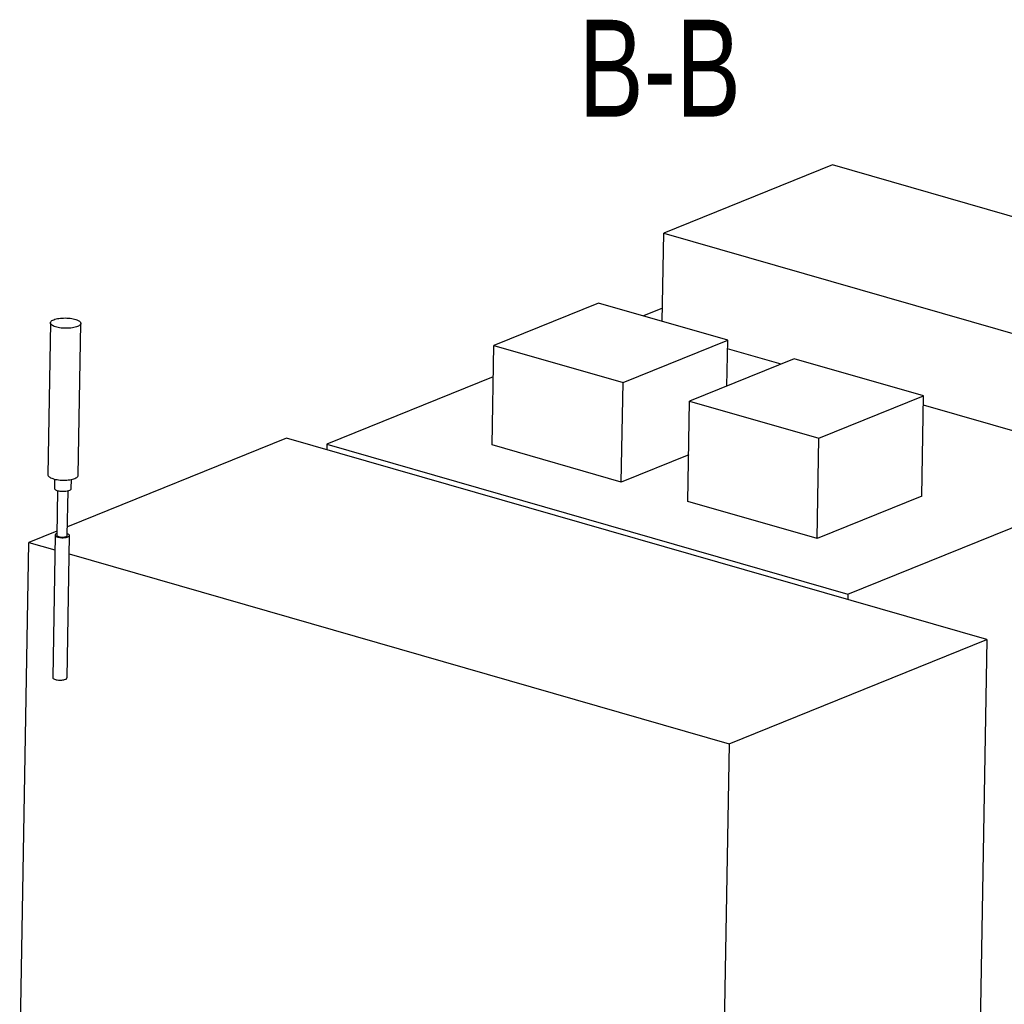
# Model space of a CAD drawing. Header units: millimetres. Extents: x 5 to 589, y 5 to 415.
# Tile 64 of 90: x 343 to 397, y 92 to 146. Entities that reach past the tile are written whole.
import ezdxf

# ---------------------------------------------------------------- set-up
doc = ezdxf.new("R2010")
doc.units = ezdxf.units.MM
doc.layers.add('NOTES', color=6, linetype='Continuous')
doc.layers.add('TRAIT-FORT', color=4, linetype='Continuous', lineweight=25)
doc.styles.add('SLDTEXTSTYLE0', font='TXT', dxfattribs={"width": 0.75})

msp = doc.modelspace()

# ---------------------------------------------------------------- linework, layer by layer
at = {"layer": 'TRAIT-FORT', "color": 4, "linetype": 'Continuous', "lineweight": 25}
for p, q in [((387.17, 138.272), (377.973, 134.549)), ((412.19, 131.073), (387.17, 138.272)), ((377.892, 129.737), (377.973, 134.549)), ((377.973, 134.549), (402.993, 127.35)), ((374.408, 130.739), (368.696, 128.427)), ((381.459, 128.71), (374.408, 130.739)), ((377.904, 130.454), (376.863, 130.033)), ((344.498, 129.656), (344.359, 121.372)), ((346.023, 121.344), (346.163, 129.628)), ((368.605, 122.994), (368.696, 128.427)), ((368.696, 128.427), (375.747, 126.398)), ((375.747, 126.398), (381.459, 128.71)), ((381.417, 126.211), (381.459, 128.71)), ((384.368, 127.405), (381.451, 128.245)), ((385.094, 127.699), (379.381, 125.387)), ((392.144, 125.671), (385.094, 127.699)), ((368.667, 126.715), (359.586, 123.04)), ((375.655, 120.966), (375.747, 126.398)), ((379.289, 119.917), (379.381, 125.387)), ((379.381, 125.387), (386.432, 123.358)), ((386.432, 123.358), (392.144, 125.671)), ((388.017, 114.86), (414.237, 125.473)), ((392.052, 120.201), (392.144, 125.671)), ((402.904, 122.072), (392.136, 125.171)), ((357.382, 123.373), (345.432, 118.536)), ((395.593, 112.379), (357.382, 123.373)), ((386.339, 117.889), (386.432, 123.358)), ((359.586, 123.04), (359.581, 122.74)), ((359.586, 123.04), (388.017, 114.86)), ((375.655, 120.966), (368.605, 122.994)), ((379.332, 122.454), (375.655, 120.966)), ((344.728, 121.131), (344.719, 120.63)), ((345.637, 120.614), (345.646, 121.115)), ((344.888, 120.506), (344.846, 118.069)), ((345.424, 118.059), (345.465, 120.497)), ((386.339, 117.889), (379.289, 119.917)), ((392.052, 120.201), (386.339, 117.889)), ((344.85, 118.301), (343.32, 117.681)), ((342.824, 88.348), (343.32, 117.681)), ((343.32, 117.681), (344.742, 117.272)), ((344.755, 118.075), (344.624, 110.302)), ((345.406, 110.289), (345.537, 118.061)), ((345.52, 117.048), (381.531, 106.687)), ((388.017, 114.86), (388.012, 114.56)), ((381.531, 106.687), (395.593, 112.379)), ((395.593, 112.379), (394.821, 66.66)), ((381.531, 106.687), (380.759, 60.968))]:
    msp.add_line(p, q, dxfattribs=at)
at = {"layer": 'TRAIT-FORT', "color": 4, "linetype": 'Continuous', "lineweight": 25, "flags": 128}
for points in [[(344.683, 129.829), (344.743, 129.851), (344.81, 129.87), (344.883, 129.887), (344.962, 129.9), (345.045, 129.911), (345.131, 129.919), (345.22, 129.923), (345.309, 129.924), (345.399, 129.922), (345.489, 129.916), (345.576, 129.908), (345.661, 129.896), (345.741, 129.881), (345.817, 129.864), (345.887, 129.843), (345.951, 129.821), (346.007, 129.796), (346.056, 129.77), (346.096, 129.742), (346.127, 129.713), (346.148, 129.683), (346.16, 129.652), (346.163, 129.622), (346.155, 129.592), (346.138, 129.562), (346.112, 129.533), (346.076, 129.506), (346.031, 129.48), (345.979, 129.456), (345.918, 129.434), (345.851, 129.415), (345.778, 129.398), (345.699, 129.384), (345.617, 129.374), (345.53, 129.366), (345.442, 129.362), (345.352, 129.36), (345.262, 129.363), (345.173, 129.368), (345.085, 129.377), (345.001, 129.389), (344.92, 129.404), (344.844, 129.421), (344.774, 129.441), (344.71, 129.464), (344.654, 129.488), (344.606, 129.515), (344.566, 129.543), (344.535, 129.572), (344.513, 129.602), (344.501, 129.632), (344.499, 129.663), (344.506, 129.693), (344.523, 129.723), (344.55, 129.752), (344.586, 129.779), (344.63, 129.805), (344.683, 129.829)], [(344.359, 121.372), (344.361, 121.348), (344.373, 121.317), (344.395, 121.288), (344.426, 121.258), (344.466, 121.231), (344.514, 121.204), (344.571, 121.179), (344.634, 121.157), (344.704, 121.137), (344.78, 121.119), (344.861, 121.104), (344.945, 121.093), (345.033, 121.084), (345.122, 121.078), (345.212, 121.076), (345.302, 121.077), (345.391, 121.082), (345.477, 121.089), (345.56, 121.1), (345.638, 121.114), (345.711, 121.13), (345.779, 121.15), (345.839, 121.172), (345.892, 121.195), (345.936, 121.221), (345.972, 121.249), (345.998, 121.278), (346.015, 121.307), (346.023, 121.337), (346.023, 121.344)], [(344.719, 120.63), (344.72, 120.621), (344.728, 120.598), (344.746, 120.576), (344.774, 120.555), (344.809, 120.535), (344.853, 120.517), (344.904, 120.502), (344.96, 120.489), (345.021, 120.479), (345.086, 120.471), (345.152, 120.467), (345.219, 120.467), (345.285, 120.469), (345.349, 120.475), (345.409, 120.484), (345.465, 120.496), (345.514, 120.511), (345.556, 120.528), (345.59, 120.547), (345.615, 120.568), (345.631, 120.59), (345.637, 120.612), (345.637, 120.614)], [(344.848, 118.158), (344.842, 118.156), (344.807, 118.139), (344.781, 118.121), (344.764, 118.101), (344.756, 118.08), (344.757, 118.06), (344.769, 118.039), (344.789, 118.019), (344.819, 118.001), (344.856, 117.984), (344.901, 117.969), (344.951, 117.956), (345.007, 117.947), (345.066, 117.94), (345.126, 117.936), (345.188, 117.936), (345.248, 117.939), (345.306, 117.945), (345.36, 117.954), (345.408, 117.966), (345.45, 117.98), (345.485, 117.997), (345.511, 118.015), (345.529, 118.035), (345.536, 118.056), (345.535, 118.076), (345.523, 118.097), (345.503, 118.117), (345.473, 118.135), (345.436, 118.152), (345.426, 118.156)], [(344.846, 118.069), (344.847, 118.062), (344.855, 118.044), (344.873, 118.027), (344.899, 118.011), (344.934, 117.997), (344.975, 117.985), (345.022, 117.975), (345.073, 117.969), (345.126, 117.966), (345.179, 117.966), (345.231, 117.97), (345.279, 117.977), (345.323, 117.987), (345.36, 117.999), (345.39, 118.014), (345.41, 118.03), (345.422, 118.047), (345.424, 118.059)], [(344.624, 110.302), (344.626, 110.288), (344.638, 110.267), (344.658, 110.247), (344.688, 110.228), (344.725, 110.211), (344.77, 110.197), (344.82, 110.184), (344.876, 110.174), (344.934, 110.168), (344.995, 110.164), (345.057, 110.164), (345.117, 110.167), (345.175, 110.173), (345.228, 110.182), (345.277, 110.194), (345.319, 110.208), (345.354, 110.225), (345.38, 110.243), (345.397, 110.263), (345.405, 110.283), (345.406, 110.289)]]:
    msp.add_lwpolyline(points, dxfattribs=at)

# ---------------------------------------------------------------- texts
at = {"layer": 'NOTES', "color": 211, "insert": (377.756, 146.2), "char_height": 5.2917, "attachment_point": 2, "style": 'SLDTEXTSTYLE0'}
msp.add_mtext('B-B', dxfattribs=at)

doc.saveas('drawing.dxf')
